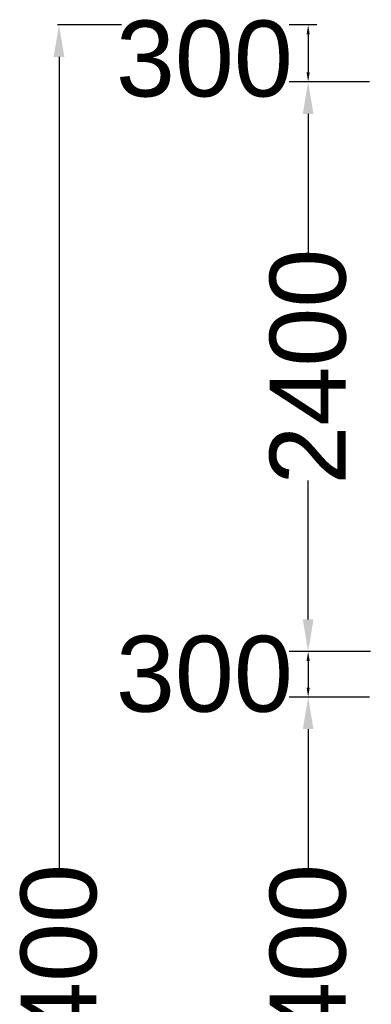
# Model space of a CAD drawing. Extents: x 10355834 to 15597769, y 431926 to 931084.
# Tile 3 of 17: x 10385463 to 10391021, y 639696 to 655252. Entities that reach past the tile are written whole.
import ezdxf

# ---------------------------------------------------------------- set-up
doc = ezdxf.new("R2010")
doc.units = ezdxf.units.MI
doc.header["$MEASUREMENT"] = 0
doc.styles.get("Standard").update_dxf_attribs({"font": 'arial.ttf', "height": 500})
doc.dimstyles.new('Copy of ISO-25--------4', dxfattribs={"dimtxt": 500, "dimasz": 150, "dimexe": 300, "dimexo": 300, "dimgap": 0.02, "dimtad": 0, "dimtih": 1, "dimtoh": 1, "dimdec": 0, "dimlfac": 4, "dimdsep": 46, "dimtxsty": 'Standard', "dimcen": 150, "dimclrd": 256, "dimclre": 256, "dimadec": 0, "dimazin": 0, "dimtfac": 1, "dimtdec": 0, "dimtmove": 2, "dimatfit": 3, "dimfxl": 300, "dimarcsym": 0})
doc.dimstyles.get("Standard").update_dxf_attribs({"dimscale": 0.507, "dimtxt": 500, "dimasz": 1000, "dimexe": 50, "dimexo": 25, "dimgap": 0.09, "dimtad": 0, "dimtoh": 1, "dimdec": 0, "dimzin": 0, "dimdsep": 46, "dimtxsty": 'Standard', "dimcen": 0.09, "dimclrd": 256, "dimclre": 256, "dimadec": 0, "dimazin": 0, "dimtfac": 1, "dimtdec": 0, "dimtix": 1, "dimtofl": 0, "dimtmove": 0, "dimatfit": 0, "dimfxl": 50, "dimtolj": 1, "dimtzin": 0, "dimlwd": -1, "dimlwe": -1, "dimarcsym": 0})

# ---------------------------------------------------------------- blocks, each defined once
blk = doc.blocks.new('*D288')
at = {"ltscale": 10, "transparency": 16777216}
for p, q in [((10387070, 655170), (10386059, 655170)), ((10386085, 654663), (10386085, 641841)), ((10386085, 625437), (10386085, 638260)), ((10387070, 624930), (10386059, 624930))]:
    blk.add_line(p, q, dxfattribs=at)
for points in [[(10386000, 654663), (10386169, 654663), (10386085, 655170)], [(10386000, 625437), (10386169, 625437), (10386085, 624930)]]:
    blk.add_solid(points, dxfattribs=at)
at = {"layer": 'Defpoints', "color": 0, "ltscale": 10, "transparency": 16777216}
for p in [(10387083, 655170), (10386085, 624930), (10387083, 624930)]:
    blk.add_point(p, dxfattribs=at)
at = {"color": 0, "ltscale": 10, "transparency": 16777216, "insert": (10386085, 640050), "char_height": 500, "attachment_point": 5, "rotation": 90}
blk.add_mtext('\\A1;{\\H2.4x;8400}', dxfattribs=at)
blk = doc.blocks.new('*D289')
at = {"ltscale": 10, "transparency": 16777216}
for p, q in [((10390993, 654270), (10389998, 654270)), ((10390023, 653763), (10390023, 651570)), ((10390023, 645777), (10390023, 647970)), ((10391009, 645270), (10389998, 645270))]:
    blk.add_line(p, q, dxfattribs=at)
for points in [[(10389938, 653763), (10390107, 653763), (10390023, 654270)], [(10389938, 645777), (10390107, 645777), (10390023, 645270)]]:
    blk.add_solid(points, dxfattribs=at)
at = {"layer": 'Defpoints', "color": 0, "ltscale": 10, "transparency": 16777216}
for p in [(10391006, 654270), (10390023, 645270), (10391021, 645270)]:
    blk.add_point(p, dxfattribs=at)
at = {"color": 0, "ltscale": 10, "transparency": 16777216, "insert": (10390023, 649770), "char_height": 500, "attachment_point": 5, "rotation": 90}
blk.add_mtext('\\A1;{\\H2.4x;2400}', dxfattribs=at)
blk = doc.blocks.new('*D290')
at = {"ltscale": 10, "transparency": 16777216}
for p, q in [((10390993, 644550), (10389998, 644550)), ((10390023, 644043), (10390023, 641850)), ((10390023, 636057), (10390023, 638250)), ((10391009, 635550), (10389998, 635550))]:
    blk.add_line(p, q, dxfattribs=at)
for points in [[(10389938, 644043), (10390107, 644043), (10390023, 644550)], [(10389938, 636057), (10390107, 636057), (10390023, 635550)]]:
    blk.add_solid(points, dxfattribs=at)
at = {"layer": 'Defpoints', "color": 0, "ltscale": 10, "transparency": 16777216}
for p in [(10391006, 644550), (10390023, 635550), (10391021, 635550)]:
    blk.add_point(p, dxfattribs=at)
at = {"color": 0, "ltscale": 10, "transparency": 16777216, "insert": (10390023, 640050), "char_height": 500, "attachment_point": 5, "rotation": 90}
blk.add_mtext('\\A1;{\\H2.4x;2400}', dxfattribs=at)
blk = doc.blocks.new('*D293')
at = {"lineweight": -2, "ltscale": 10, "transparency": 16777216}
for p, q in [((10390159, 645270), (10389723, 645270)), ((10390023, 645120), (10390023, 644700)), ((10390144, 644550), (10389723, 644550))]:
    blk.add_line(p, q, dxfattribs=at)
at = {"ltscale": 10, "transparency": 16777216}
for points in [[(10389998, 645120), (10390048, 645120), (10390023, 645270)], [(10389998, 644700), (10390048, 644700), (10390023, 644550)]]:
    blk.add_solid(points, dxfattribs=at)
at = {"layer": 'Defpoints', "color": 0, "ltscale": 10, "transparency": 16777216}
for p in [(10390459, 645270), (10390023, 644550), (10390444, 644550)]:
    blk.add_point(p, dxfattribs=at)
at = {"color": 0, "ltscale": 10, "transparency": 16777216, "insert": (10388383, 644910), "char_height": 500, "attachment_point": 5}
blk.add_mtext('{\\H2.4x;300}', dxfattribs=at)
blk = doc.blocks.new('*D294')
at = {"lineweight": -2, "ltscale": 10, "transparency": 16777216}
for p, q in [((10390159, 655170), (10389723, 655170)), ((10390023, 655020), (10390023, 654420)), ((10390144, 654270), (10389723, 654270))]:
    blk.add_line(p, q, dxfattribs=at)
at = {"ltscale": 10, "transparency": 16777216}
for points in [[(10389998, 655020), (10390048, 655020), (10390023, 655170)], [(10389998, 654420), (10390048, 654420), (10390023, 654270)]]:
    blk.add_solid(points, dxfattribs=at)
at = {"layer": 'Defpoints', "color": 0, "ltscale": 10, "transparency": 16777216}
for p in [(10390459, 655170), (10390023, 654270), (10390444, 654270)]:
    blk.add_point(p, dxfattribs=at)
at = {"color": 0, "ltscale": 10, "transparency": 16777216, "insert": (10388383, 654630), "char_height": 500, "attachment_point": 5}
blk.add_mtext('{\\H2.4x;300}', dxfattribs=at)

msp = doc.modelspace()

# ---------------------------------------------------------------- dimensions: what is measured, and where the dimension line sits
at = {"color": 0, "ltscale": 10}
for base, p1, p2, picture, middle in [((10390022.99, 654270.34), (10390459.43, 655170.34), (10390444.22, 654270.34), '*D294', (10388382.93, 654630.34)), ((10390022.99, 644550.34), (10390459.43, 645270.34), (10390444.22, 644550.34), '*D293', (10388382.93, 644910.34))]:
    dim = msp.add_linear_dim(base=base, p1=p1, p2=p2, angle=90, text='{\\H2.4x;300}', dimstyle='Copy of ISO-25--------4', dxfattribs=at)
    dim.commit()
    dim.dimension.update_dxf_attribs({"geometry": picture, "text_midpoint": middle, "dimtype": 160})
for base, p1, p2, text, picture, middle in [((10386084.62, 624930.34), (10387082.81, 655170.34), (10387082.81, 624930.34), '{\\H2.4x;8400}', '*D288', (10386084.62, 640050.34)), ((10390022.99, 635550.34), (10391005.97, 644550.34), (10391021.18, 635550.34), '{\\H2.4x;2400}', '*D290', (10390022.99, 640050.34))]:
    dim = msp.add_linear_dim(base=base, p1=p1, p2=p2, angle=90, text=text, dimstyle='Standard', dxfattribs=at)
    dim.commit()
    dim.dimension.update_dxf_attribs({"geometry": picture, "text_midpoint": middle})
dim = msp.add_linear_dim(base=(10390022.99, 645270.34), p1=(10391005.97, 654270.34), p2=(10391021.18, 645270.34), angle=90, text='{\\H2.4x;2400}', dimstyle='Standard', override={"dimtmove": 0}, dxfattribs=at)
dim.commit()
dim.dimension.update_dxf_attribs({"geometry": '*D289', "text_midpoint": (10390022.99, 649770.34), "dimtype": 160})

doc.saveas('drawing.dxf')
